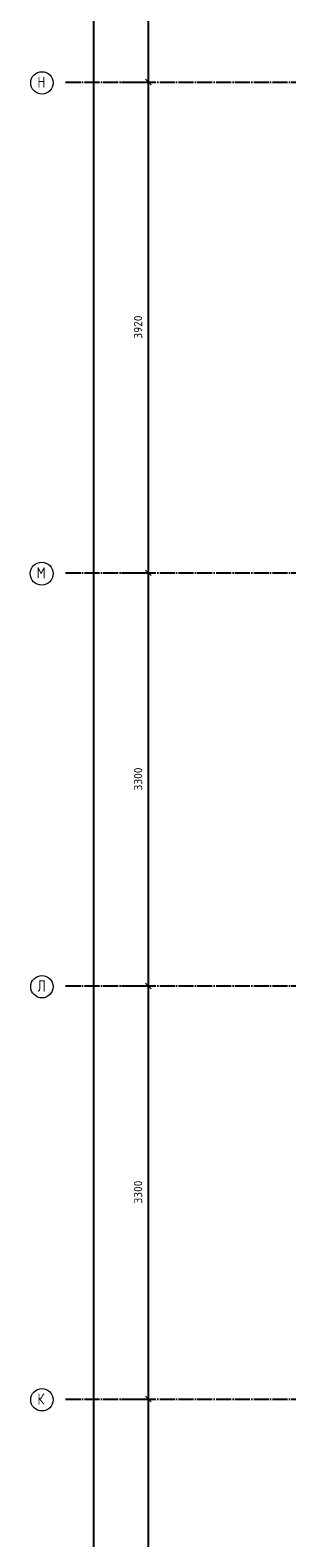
# Model space of a CAD drawing. Header units: millimetres. Extents: x -24871 to 40608, y -2869 to 48080.
# Tile 3 of 119: x -3053 to -1005, y 23991 to 36035. Entities that reach past the tile are written whole.
import ezdxf

# ---------------------------------------------------------------- set-up
doc = ezdxf.new("R2010")
doc.units = ezdxf.units.MM
doc.header["$PDMODE"] = 65
doc.linetypes.add('______11', pattern=[150, 120, -15, 0, -15])
doc.linetypes.add('______5', pattern=[330, 240, -30, 30, -30])
doc.layers.add('Осевая линия_ общее', color=7, linetype='______5', lineweight=13, true_color=0xa0a0a0)
doc.layers.add('Размерная линия_ общее', color=7, linetype='Continuous', lineweight=13)
doc.styles.add('ISOCPEUR', font='ISOCPEUR')
doc.dimstyles.new('DIMSTYLE_5', dxfattribs={"dimtxt": 66, "dimasz": 75, "dimexe": 0, "dimexo": 0, "dimgap": 33, "dimtad": 2, "dimdec": 0, "dimrnd": 5, "dimzin": 12, "dimdsep": 46, "dimtxsty": 'ISOCPEUR', "dimblk1": 'ALL_ML_STRICH', "dimblk2": 'ALL_ML_STRICH', "dimsah": 1, "dimcen": 0, "dimclrd": 7, "dimclre": 256, "dimclrt": 7, "dimadec": 0, "dimazin": 0, "dimtfac": 1, "dimtdec": 0, "dimtix": 1, "dimtmove": 2, "dimatfit": 3, "dimfxl": 0, "dimtzin": 0, "dimlwd": 0, "dimlwe": -3, "dimarcsym": 0})

# ---------------------------------------------------------------- blocks, each defined once
blk = doc.blocks.new('ALL_ML_STRICH')
at = {"color": 0, "linetype": 'ByBlock', "lineweight": -2}
for p, q in [((-1, 0), (0.5, 0)), ((-0.3, -0.3), (0.3, 0.3)), ((0, -0.5), (0, 0.5))]:
    blk.add_line(p, q, dxfattribs=at)
blk = doc.blocks.new('*D225')
at = {"layer": 'DEFPOINTS', "color": 7, "linetype": 'Continuous', "lineweight": 13, "transparency": 33554687}
for p in [(-2418, 46490), (-2783, 0), (-2544, 0)]:
    blk.add_point(p, dxfattribs=at)
at = {"layer": 'Размерная линия_ общее', "color": 253, "linetype": 'Continuous', "lineweight": -2, "true_color": 0xa0a0a0, "transparency": 33554687}
for p, q in [((-2438, 46490), (-2544, 46490)), ((-2763, 0), (-2544, 0))]:
    blk.add_line(p, q, dxfattribs=at)
at = {"layer": 'Размерная линия_ общее', "color": 7, "linetype": 'Continuous', "lineweight": -2, "transparency": 33554687}
blk.add_line((-2544, 0), (-2544, 46490), dxfattribs=at)
at = {"layer": 'Размерная линия_ общее', "color": 7, "linetype": 'Continuous', "lineweight": 13, "transparency": 33554687, "xscale": 75, "yscale": 75, "zscale": 75}
for p, rotation in [((-2544, 46490), 90), ((-2544, 0), 270)]:
    blk.add_blockref('ALL_ML_STRICH', p, dxfattribs=dict(at, rotation=rotation))
at = {"layer": 'Размерная линия_ общее', "color": 7, "linetype": 'Continuous', "lineweight": 13, "transparency": 33554687, "insert": (-2627, 23242), "char_height": 66, "width": 330, "attachment_point": 5, "rotation": 90, "style": 'ISOCPEUR'}
blk.add_mtext('\\A1;{46490}', dxfattribs=at)
blk = doc.blocks.new('*D233')
at = {"layer": 'DEFPOINTS', "color": 7, "linetype": 'Continuous', "lineweight": 13, "transparency": 33554687}
for p in [(-2424, 25100), (-2424, 21800), (-2109, 21800)]:
    blk.add_point(p, dxfattribs=at)
at = {"layer": 'Размерная линия_ общее', "color": 253, "linetype": 'Continuous', "lineweight": -2, "true_color": 0xa0a0a0, "transparency": 33554687}
for p, q in [((-2324, 25100), (-2109, 25100)), ((-2324, 21800), (-2109, 21800))]:
    blk.add_line(p, q, dxfattribs=at)
at = {"layer": 'Размерная линия_ общее', "color": 7, "linetype": 'Continuous', "lineweight": -2, "transparency": 33554687}
blk.add_line((-2109, 21800), (-2109, 25100), dxfattribs=at)
at = {"layer": 'Размерная линия_ общее', "color": 7, "linetype": 'Continuous', "lineweight": 13, "transparency": 33554687, "xscale": 75, "yscale": 75, "zscale": 75}
for p, rotation in [((-2109, 25100), 90), ((-2109, 21800), 270)]:
    blk.add_blockref('ALL_ML_STRICH', p, dxfattribs=dict(at, rotation=rotation))
at = {"layer": 'Размерная линия_ общее', "color": 7, "linetype": 'Continuous', "lineweight": 13, "transparency": 33554687, "insert": (-2192, 23453), "char_height": 66, "width": 264, "attachment_point": 5, "rotation": 90, "style": 'ISOCPEUR'}
blk.add_mtext('\\A1;{3300}', dxfattribs=at)
blk = doc.blocks.new('*D234')
at = {"layer": 'DEFPOINTS', "color": 7, "linetype": 'Continuous', "lineweight": 13, "transparency": 33554687}
for p in [(-2424, 28400), (-2424, 25100), (-2109, 25100)]:
    blk.add_point(p, dxfattribs=at)
at = {"layer": 'Размерная линия_ общее', "color": 253, "linetype": 'Continuous', "lineweight": -2, "true_color": 0xa0a0a0, "transparency": 33554687}
for p, q in [((-2324, 28400), (-2109, 28400)), ((-2324, 25100), (-2109, 25100))]:
    blk.add_line(p, q, dxfattribs=at)
at = {"layer": 'Размерная линия_ общее', "color": 7, "linetype": 'Continuous', "lineweight": -2, "transparency": 33554687}
blk.add_line((-2109, 25100), (-2109, 28400), dxfattribs=at)
at = {"layer": 'Размерная линия_ общее', "color": 7, "linetype": 'Continuous', "lineweight": 13, "transparency": 33554687, "xscale": 75, "yscale": 75, "zscale": 75}
for p, rotation in [((-2109, 28400), 90), ((-2109, 25100), 270)]:
    blk.add_blockref('ALL_ML_STRICH', p, dxfattribs=dict(at, rotation=rotation))
at = {"layer": 'Размерная линия_ общее', "color": 7, "linetype": 'Continuous', "lineweight": 13, "transparency": 33554687, "insert": (-2192, 26753), "char_height": 66, "width": 264, "attachment_point": 5, "rotation": 90, "style": 'ISOCPEUR'}
blk.add_mtext('\\A1;{3300}', dxfattribs=at)
blk = doc.blocks.new('*D235')
at = {"layer": 'DEFPOINTS', "color": 7, "linetype": 'Continuous', "lineweight": 13, "transparency": 33554687}
for p in [(-2424, 31700), (-2424, 28400), (-2109, 28400)]:
    blk.add_point(p, dxfattribs=at)
at = {"layer": 'Размерная линия_ общее', "color": 253, "linetype": 'Continuous', "lineweight": -2, "true_color": 0xa0a0a0, "transparency": 33554687}
for p, q in [((-2324, 31700), (-2109, 31700)), ((-2324, 28400), (-2109, 28400))]:
    blk.add_line(p, q, dxfattribs=at)
at = {"layer": 'Размерная линия_ общее', "color": 7, "linetype": 'Continuous', "lineweight": -2, "transparency": 33554687}
blk.add_line((-2109, 28400), (-2109, 31700), dxfattribs=at)
at = {"layer": 'Размерная линия_ общее', "color": 7, "linetype": 'Continuous', "lineweight": 13, "transparency": 33554687, "xscale": 75, "yscale": 75, "zscale": 75}
for p, rotation in [((-2109, 31700), 90), ((-2109, 28400), 270)]:
    blk.add_blockref('ALL_ML_STRICH', p, dxfattribs=dict(at, rotation=rotation))
at = {"layer": 'Размерная линия_ общее', "color": 7, "linetype": 'Continuous', "lineweight": 13, "transparency": 33554687, "insert": (-2192, 30053), "char_height": 66, "width": 264, "attachment_point": 5, "rotation": 90, "style": 'ISOCPEUR'}
blk.add_mtext('\\A1;{3300}', dxfattribs=at)
blk = doc.blocks.new('*D236')
at = {"layer": 'DEFPOINTS', "color": 7, "linetype": 'Continuous', "lineweight": 13, "transparency": 33554687}
for p in [(-2424, 35620), (-2424, 31700), (-2109, 31700)]:
    blk.add_point(p, dxfattribs=at)
at = {"layer": 'Размерная линия_ общее', "color": 253, "linetype": 'Continuous', "lineweight": -2, "true_color": 0xa0a0a0, "transparency": 33554687}
for p, q in [((-2324, 35620), (-2109, 35620)), ((-2324, 31700), (-2109, 31700))]:
    blk.add_line(p, q, dxfattribs=at)
at = {"layer": 'Размерная линия_ общее', "color": 7, "linetype": 'Continuous', "lineweight": -2, "transparency": 33554687}
blk.add_line((-2109, 31700), (-2109, 35620), dxfattribs=at)
at = {"layer": 'Размерная линия_ общее', "color": 7, "linetype": 'Continuous', "lineweight": 13, "transparency": 33554687, "xscale": 75, "yscale": 75, "zscale": 75}
for p, rotation in [((-2109, 35620), 90), ((-2109, 31700), 270)]:
    blk.add_blockref('ALL_ML_STRICH', p, dxfattribs=dict(at, rotation=rotation))
at = {"layer": 'Размерная линия_ общее', "color": 7, "linetype": 'Continuous', "lineweight": 13, "transparency": 33554687, "insert": (-2192, 33663), "char_height": 66, "width": 264, "attachment_point": 5, "rotation": 90, "style": 'ISOCPEUR'}
blk.add_mtext('\\A1;{3920}', dxfattribs=at)
blk = doc.blocks.new('*D237')
at = {"layer": 'DEFPOINTS', "color": 7, "linetype": 'Continuous', "lineweight": 13, "transparency": 33554687}
for p in [(-2424, 39540), (-2424, 35620), (-2109, 35620)]:
    blk.add_point(p, dxfattribs=at)
at = {"layer": 'Размерная линия_ общее', "color": 253, "linetype": 'Continuous', "lineweight": -2, "true_color": 0xa0a0a0, "transparency": 33554687}
for p, q in [((-2324, 39540), (-2109, 39540)), ((-2324, 35620), (-2109, 35620))]:
    blk.add_line(p, q, dxfattribs=at)
at = {"layer": 'Размерная линия_ общее', "color": 7, "linetype": 'Continuous', "lineweight": -2, "transparency": 33554687}
blk.add_line((-2109, 35620), (-2109, 39540), dxfattribs=at)
at = {"layer": 'Размерная линия_ общее', "color": 7, "linetype": 'Continuous', "lineweight": 13, "transparency": 33554687, "xscale": 75, "yscale": 75, "zscale": 75}
for p, rotation in [((-2109, 39540), 90), ((-2109, 35620), 270)]:
    blk.add_blockref('ALL_ML_STRICH', p, dxfattribs=dict(at, rotation=rotation))
at = {"layer": 'Размерная линия_ общее', "color": 7, "linetype": 'Continuous', "lineweight": 13, "transparency": 33554687, "insert": (-2192, 37583), "char_height": 66, "width": 264, "attachment_point": 5, "rotation": 90, "style": 'ISOCPEUR'}
blk.add_mtext('\\A1;{3920}', dxfattribs=at)
blk = doc.blocks.new('СЛОЖНЫЙ_ОБЪЕКТ_0')
at = {"layer": 'Осевая линия_ общее', "color": 253, "linetype": '______11', "lineweight": -3, "true_color": 0xa0a0a0, "transparency": 33554687}
for p, q in [((-2770, 35620), (18570, 35620)), ((-2770, 31700), (18570, 31700)), ((-2770, 28400), (14470, 28400)), ((-2770, 25100), (14470, 25100))]:
    blk.add_line(p, q, dxfattribs=at)
at = {"layer": 'Осевая линия_ общее', "color": 7, "linetype": 'Continuous', "lineweight": 13, "transparency": 33554687}
for centre, radius in [((-2959, 35614), 89.6), ((-2961, 31694), 91.7), ((-2959, 28394), 89.6), ((-2959, 25094), 89.6)]:
    blk.add_circle(centre, radius, dxfattribs=at)
at = {"layer": 'Осевая линия_ общее', "color": 7, "linetype": 'Continuous', "lineweight": 13, "transparency": 33554687, "char_height": 90, "attachment_point": 7, "style": 'ISOCPEUR'}
for s, insert, width in [('\\W0.80;Н', (-2995, 35575), 107.95), ('\\W0.82;М', (-3002, 31655), 117.79), ('\\W0.80;Л', (-2995, 28355), 107.95), ('\\W0.80;К', (-2995, 25055), 107.95)]:
    blk.add_mtext(s, dxfattribs=dict(at, insert=insert, width=width))

msp = doc.modelspace()

# ---------------------------------------------------------------- block references
at = {"layer": 'Осевая линия_ общее', "color": 253, "linetype": '______11', "lineweight": -3, "true_color": 0xa0a0a0, "transparency": 33554687}
msp.add_blockref('СЛОЖНЫЙ_ОБЪЕКТ_0', (0, 0), dxfattribs=at)

# ---------------------------------------------------------------- dimensions: what is measured, and where the dimension line sits
at = {"layer": 'Размерная линия_ общее', "color": 7, "linetype": 'Continuous', "lineweight": 13, "transparency": 33554687}
for base, p1, p2, picture, middle in [((-2544.2, 46490), (-2763, 0), (-2437.8, 46490), '*D225', (-2627.2, 23241.7)), ((-2108.6, 39540), (-2323.8, 35620), (-2323.8, 39540), '*D237', (-2191.6, 37583.3)), ((-2108.6, 35620), (-2323.8, 31700), (-2323.8, 35620), '*D236', (-2191.6, 33663.3)), ((-2108.6, 31700), (-2323.8, 28400), (-2323.8, 31700), '*D235', (-2191.6, 30053.3)), ((-2108.6, 28400), (-2323.8, 25100), (-2323.8, 28400), '*D234', (-2191.6, 26753.3)), ((-2108.6, 25100), (-2323.8, 21800), (-2323.8, 25100), '*D233', (-2191.6, 23453.3))]:
    dim = msp.add_linear_dim(base=base, p1=p1, p2=p2, angle=90, dimstyle='DIMSTYLE_5', override={"dimpost": '<>', "dimclrd": 7, "dimclre": 253, "dimclrt": 7, "dimlwd": 0, "dimlwe": 65533}, dxfattribs=at)
    dim.commit()
    dim.dimension.update_dxf_attribs({"geometry": picture, "text_midpoint": middle, "dimtype": 160})

doc.saveas('drawing.dxf')
